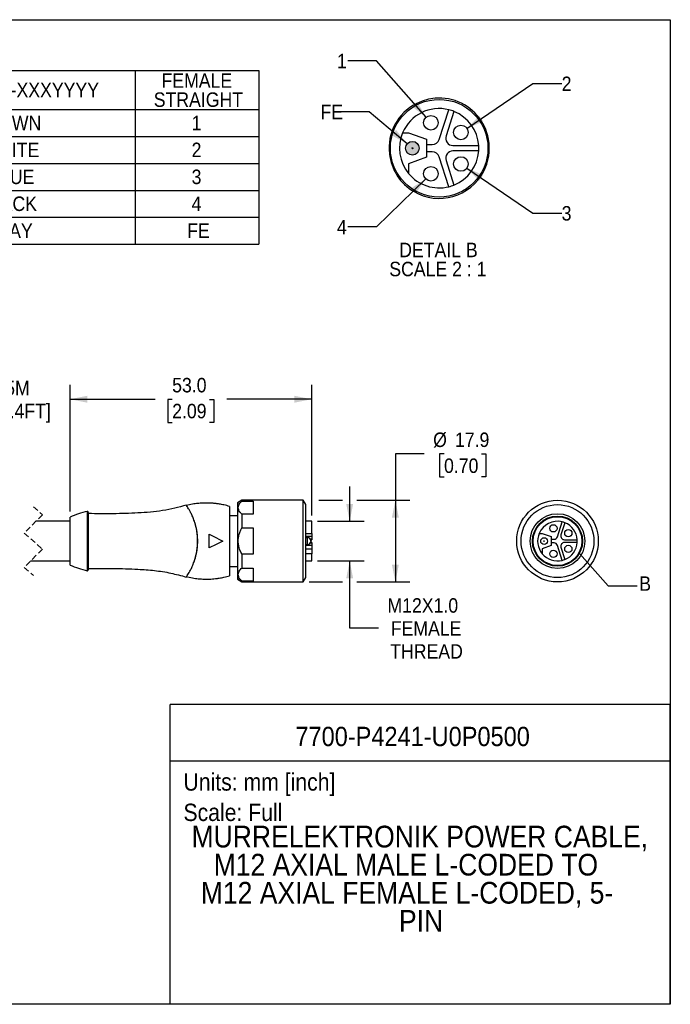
# Model space of a CAD drawing. Header units: millimetres. Extents: x 0 to 279, y 0 to 216.
# Tile 4 of 4: x 137 to 279, y 0 to 216. Entities that reach past the tile are written whole.
import ezdxf
from ezdxf.enums import TextEntityAlignment as Align

# ---------------------------------------------------------------- set-up
doc = ezdxf.new("R2010")
doc.units = ezdxf.units.MM
doc.linetypes.add('SLD-Dashed', pattern=[1.905, 1.27, -0.635])
doc.linetypes.add('SLD-Solid', pattern=[0])
doc.layers.add('DIMENSIONS', color=140, linetype='SLD-Solid', lineweight=25)
doc.layers.add('TEXT', color=140, linetype='SLD-Solid', lineweight=25)
doc.layers.add('HATCH', color=6, linetype='SLD-Solid')
doc.layers.add('SLD-DEFPOINTS', color=7, linetype='Continuous')
doc.styles.add('SLDTEXTSTYLE0', font='GOTHIC.TTF', dxfattribs={"width": 0.913})
doc.styles.get("Standard").update_dxf_attribs({"font": 'GOTHIC.TTF'})
doc.dimstyles.new('SLDDIMSTYLE0', dxfattribs={"dimtxt": 3.175, "dimasz": 3.81, "dimexe": 0, "dimexo": 0.0625, "dimgap": 0.79375, "dimtad": 0, "dimtih": 1, "dimtoh": 1, "dimdec": 1, "dimrnd": 1e-09, "dimzin": 12, "dimdsep": 46, "dimtxsty": 'SLDTEXTSTYLE0', "dimsah": 1, "dimcen": 0.09, "dimadec": 0, "dimazin": 3, "dimtfac": 1, "dimtdec": 1, "dimtmove": 0, "dimatfit": 0, "dimfxl": 0, "dimfrac": 2, "dimtolj": 1, "dimtzin": 12, "dimarcsym": 0})
doc.dimstyles.new('SLDDIMSTYLE1', dxfattribs={"dimtxt": 3.175, "dimasz": 3.81, "dimexe": 0, "dimexo": 0.0625, "dimgap": 0.79375, "dimtad": 0, "dimtih": 1, "dimtoh": 1, "dimdec": 1, "dimrnd": 1e-09, "dimzin": 12, "dimdsep": 46, "dimtxsty": 'SLDTEXTSTYLE0', "dimsah": 1, "dimcen": 0.09, "dimadec": 0, "dimazin": 3, "dimtfac": 1, "dimtdec": 1, "dimtofl": 0, "dimtmove": 0, "dimatfit": 3, "dimfxl": 0, "dimfrac": 2, "dimtolj": 1, "dimtzin": 12, "dimarcsym": 0})
doc.dimstyles.new('SLDDIMSTYLE2', dxfattribs={"dimtxt": 3.175, "dimasz": 3.81, "dimexe": 0, "dimexo": 0.0625, "dimgap": 0.79375, "dimtad": 0, "dimtih": 1, "dimtoh": 1, "dimdec": 1, "dimrnd": 1e-09, "dimzin": 4, "dimdsep": 46, "dimtxsty": 'SLDTEXTSTYLE0', "dimsah": 1, "dimcen": 0.09, "dimadec": 0, "dimazin": 1, "dimtfac": 1, "dimtdec": 1, "dimtofl": 0, "dimtmove": 0, "dimatfit": 3, "dimfxl": 0, "dimfrac": 2, "dimtolj": 1, "dimtzin": 12, "dimarcsym": 0})
doc.dimstyles.new('SLDDIMSTYLE3', dxfattribs={"dimtxt": 0.18, "dimasz": 3.81, "dimexe": 0, "dimexo": 0.0625, "dimgap": 0, "dimtad": 0, "dimtih": 1, "dimtoh": 1, "dimdec": 0, "dimrnd": 1e-09, "dimzin": 0, "dimdsep": 46, "dimtxsty": 'Standard', "dimblk1": 'NONE', "dimblk2": 'NONE', "dimsah": 1, "dimcen": 0.09, "dimadec": 0, "dimazin": 0, "dimtfac": 3.81, "dimtdec": 0, "dimtofl": 0, "dimtmove": 0, "dimatfit": 3, "dimldrblk": 'NONE', "dimfxl": 0, "dimfrac": 2, "dimtolj": 1, "dimtzin": 0, "dimarcsym": 0})
doc.dimstyles.new('SLDDIMSTYLE4', dxfattribs={"dimtxt": 3.175, "dimasz": 3.81, "dimexe": 0, "dimexo": 0.0625, "dimgap": 0.79375, "dimtad": 0, "dimtih": 1, "dimtoh": 1, "dimdec": 1, "dimlfac": 0.5, "dimrnd": 1e-09, "dimzin": 12, "dimdsep": 46, "dimtxsty": 'SLDTEXTSTYLE0', "dimsah": 1, "dimcen": 0, "dimadec": 0, "dimazin": 3, "dimtfac": 1, "dimtdec": 1, "dimtofl": 0, "dimtmove": 0, "dimatfit": 3, "dimfxl": 0, "dimfrac": 2, "dimtolj": 1, "dimtzin": 12, "dimarcsym": 0})

# ---------------------------------------------------------------- blocks, each defined once
blk = doc.blocks.new('SW_NOTE_0')
at = {"layer": 'TEXT', "color": 0, "insert": (0, 4.87), "char_height": 3.81, "attachment_point": 1, "style": 'SLDTEXTSTYLE0'}
blk.add_mtext('Scale: Full', dxfattribs=at)
blk = doc.blocks.new('SW_NOTE_0_1')
at = {"layer": 'TEXT', "color": 0, "insert": (0, 4.87), "char_height": 3.81, "attachment_point": 1, "style": 'SLDTEXTSTYLE0'}
blk.add_mtext('Units: mm [inch]', dxfattribs=at)
blk = doc.blocks.new('Block1')
at = {"layer": 'TEXT'}
for p, q in [((279.4, 65.76), (169.64, 65.76)), ((169.64, 0), (169.64, 65.76)), ((279.4, 0), (279.4, 65.76)), ((169.64, 53.4), (279.4, 53.4)), ((279.4, 0), (169.64, 0))]:
    blk.add_line(p, q, dxfattribs=at)
for name, p in [('SW_NOTE_0_1', (172.59, 45.8)), ('SW_NOTE_0', (172.59, 39.13))]:
    blk.add_blockref(name, p, dxfattribs=at)
at = {"layer": 'TEXT', "color": 140, "style": 'SLDTEXTSTYLE0', "width": 0.913}
for tag, height, p in [('AUTOATTR0', 4.23, (197.15, 55.35)), ('AUTOATTR1_0', 4.76, (174.36, 32.97)), ('AUTOATTR1_1', 4.76, (179.22, 26.81)), ('AUTOATTR1_2', 4.76, (176.4, 20.65)), ('AUTOATTR1_3', 4.76, (219.87, 14.49))]:
    blk.add_attdef(tag, text='', height=height, dxfattribs=at).set_placement(p, align=Align.BOTTOM_LEFT)
blk = doc.blocks.new('Block2')
at = {"color": 7, "linetype": 'SLD-Solid', "lineweight": 18}
for p, q in [((279.4, 215.9), (0, 215.9)), ((279.4, 0), (279.4, 215.9)), ((279.4, 0), (0, 0))]:
    blk.add_line(p, q, dxfattribs=at)
blk = doc.blocks.new('SW_TABLEANNOTATION_0')
at = {"layer": 'TEXT', "color": 0}
for p, q in [((0, 0), (0, -8.58)), ((0, 0), (28.46, 0)), ((28.46, 0), (28.46, -8.58)), ((28.46, 0), (28.46, -8.58)), ((28.46, 0), (53.19, 0)), ((53.19, 0), (77.92, 0)), ((77.92, 0), (83.51, 0)), ((83.51, 0), (83.51, -8.58)), ((83.51, 0), (110.61, 0)), ((110.61, 0), (110.61, -8.58)), ((0, -8.58), (0, -14.49)), ((0, -8.58), (28.46, -8.58)), ((28.46, -8.58), (28.46, -14.49)), ((28.46, -8.58), (28.46, -14.49)), ((28.46, -8.58), (53.19, -8.58)), ((53.19, -8.58), (77.92, -8.58)), ((77.92, -8.58), (83.51, -8.58)), ((83.51, -8.58), (83.51, -14.49)), ((83.51, -8.58), (110.61, -8.58)), ((110.61, -8.58), (110.61, -14.49)), ((0, -14.49), (0, -20.39)), ((0, -14.49), (28.46, -14.49)), ((28.46, -14.49), (28.46, -20.39)), ((28.46, -14.49), (28.46, -20.39)), ((28.46, -14.49), (53.19, -14.49)), ((53.19, -14.49), (77.92, -14.49)), ((77.92, -14.49), (83.51, -14.49)), ((83.51, -14.49), (83.51, -20.39)), ((83.51, -14.49), (110.61, -14.49)), ((110.61, -14.49), (110.61, -20.39)), ((0, -20.39), (0, -26.3)), ((0, -20.39), (28.46, -20.39)), ((28.46, -20.39), (28.46, -26.3)), ((28.46, -20.39), (28.46, -26.3)), ((28.46, -20.39), (53.19, -20.39)), ((53.19, -20.39), (77.92, -20.39)), ((77.92, -20.39), (83.51, -20.39)), ((83.51, -20.39), (83.51, -26.3)), ((83.51, -20.39), (110.61, -20.39)), ((110.61, -20.39), (110.61, -26.3)), ((0, -26.3), (0, -32.2)), ((0, -26.3), (28.46, -26.3)), ((28.46, -26.3), (28.46, -32.2)), ((28.46, -26.3), (28.46, -32.2)), ((28.46, -26.3), (53.19, -26.3)), ((53.19, -26.3), (77.92, -26.3)), ((77.92, -26.3), (83.51, -26.3)), ((83.51, -26.3), (83.51, -32.2)), ((83.51, -26.3), (110.61, -26.3)), ((110.61, -26.3), (110.61, -32.2)), ((0, -32.2), (0, -38.11)), ((0, -32.2), (28.46, -32.2)), ((28.46, -32.2), (28.46, -38.11)), ((28.46, -32.2), (28.46, -38.11)), ((28.46, -32.2), (53.19, -32.2)), ((53.19, -32.2), (77.92, -32.2)), ((77.92, -32.2), (83.51, -32.2)), ((83.51, -32.2), (83.51, -38.11)), ((83.51, -32.2), (110.61, -32.2)), ((110.61, -32.2), (110.61, -38.11)), ((0, -38.11), (28.46, -38.11)), ((28.46, -38.11), (53.19, -38.11)), ((53.19, -38.11), (77.92, -38.11)), ((77.92, -38.11), (83.51, -38.11)), ((83.51, -38.11), (110.61, -38.11))]:
    blk.add_line(p, q, dxfattribs=at)
at = {"layer": 'TEXT', "color": 0, "attachment_point": 1, "style": 'SLDTEXTSTYLE0'}
for s, insert, char_height in [('MALE ', (8.61, -0.63), 3.175), ('FEMALE ', (89.28, -0.63), 3.175), ('7700-P4241-XXXYYYY', (35.06, -2.69), 3.175), ('STRAIGHT', (4.75, -4.81), 3.175), ('STRAIGHT', (87.58, -4.81), 3.175), ('1', (13.06, -9.93), 3.17), ('BROWN', (48.05, -9.93), 3.175), ('1', (95.89, -9.93), 3.17), ('2', (13.06, -15.83), 3.17), ('WHITE', (49.99, -15.83), 3.175), ('2', (95.89, -15.83), 3.17), ('3', (13.06, -21.74), 3.17), ('BLUE', (51.27, -21.74), 3.175), ('3', (95.89, -21.74), 3.17), ('4', (13.06, -27.64), 3.17), ('BLACK', (49.26, -27.64), 3.175), ('4', (95.89, -27.64), 3.17), ('FE', (12.07, -33.55), 3.175), ('GRAY', (50.04, -33.55), 3.175), ('FE', (94.9, -33.55), 3.175)]:
    blk.add_mtext(s, dxfattribs=dict(at, insert=insert, char_height=char_height))
blk = doc.blocks.new('_D')
at = {"layer": 'DIMENSIONS'}
for p, q in [((125.46, 108.09), (125.46, 135.85)), ((147.72, 108.09), (147.72, 135.85)), ((125.46, 132.68), (117.84, 132.68)), ((147.72, 132.68), (155.34, 132.68))]:
    blk.add_line(p, q, dxfattribs=at)
for points in [[(125.46, 132.68), (121.65, 133.44), (121.65, 131.92)], [(147.72, 132.68), (151.53, 131.92), (151.53, 133.44)]]:
    blk.add_solid(points, dxfattribs=at)
at = {"layer": 'DIMENSIONS', "char_height": 3.175, "attachment_point": 1, "style": 'SLDTEXTSTYLE0'}
for s, insert in [('5M', (133.47, 136.73)), ('[16.4FT]', (129.07, 131.69))]:
    blk.add_mtext(s, dxfattribs=dict(at, insert=insert))
blk = doc.blocks.new('_D_2')
at = {"layer": 'DIMENSIONS'}
for p, q in [((147.72, 108.09), (147.72, 135.85)), ((200.72, 107.19), (200.72, 135.85)), ((147.72, 132.68), (166.36, 132.68)), ((170.11, 132.65), (169.15, 132.65)), ((169.15, 132.65), (169.15, 127.61)), ((178.33, 132.65), (179.29, 132.65)), ((179.29, 132.65), (179.29, 127.61)), ((200.72, 132.68), (182.08, 132.68)), ((169.15, 127.61), (170.11, 127.61)), ((179.29, 127.61), (178.33, 127.61))]:
    blk.add_line(p, q, dxfattribs=at)
for points in [[(147.72, 132.68), (151.53, 131.92), (151.53, 133.44)], [(200.72, 132.68), (196.91, 133.44), (196.91, 131.92)]]:
    blk.add_solid(points, dxfattribs=at)
at = {"layer": 'DIMENSIONS', "char_height": 3.175, "attachment_point": 1, "style": 'SLDTEXTSTYLE0'}
for s, insert in [('53.0', (170.11, 137.36)), ('2.09', (170.11, 131.67))]:
    blk.add_mtext(s, dxfattribs=dict(at, insert=insert))
blk = doc.blocks.new('_D_3')
at = {"layer": 'DIMENSIONS'}
for p, q in [((225.43, 120.68), (219.08, 120.68)), ((219.08, 120.68), (219.08, 110.52)), ((229.76, 120.68), (228.79, 120.68)), ((228.79, 120.68), (228.79, 115.64)), ((237.97, 120.68), (238.94, 120.68)), ((238.94, 120.68), (238.94, 115.64)), ((228.79, 115.64), (229.76, 115.64)), ((238.94, 115.64), (237.97, 115.64)), ((202.31, 110.52), (207.47, 110.52)), ((210.65, 110.52), (222.26, 110.52)), ((219.08, 110.52), (219.08, 92.62)), ((200.14, 92.62), (207.47, 92.62)), ((210.65, 92.62), (222.26, 92.62))]:
    blk.add_line(p, q, dxfattribs=at)
for points in [[(219.08, 110.52), (218.32, 106.71), (219.85, 106.71)], [(219.08, 92.62), (219.85, 96.43), (218.32, 96.43)]]:
    blk.add_solid(points, dxfattribs=at)
at = {"layer": 'DIMENSIONS', "char_height": 3.175, "attachment_point": 1, "style": 'SLDTEXTSTYLE0'}
for s, insert in [('%%c', (227.37, 125.38)), ('17.9', (232.16, 125.38)), ('0.70', (229.76, 119.69))]:
    blk.add_mtext(s, dxfattribs=dict(at, insert=insert))
blk = doc.blocks.new('_D_5')
at = {"layer": 'DIMENSIONS'}
for p, q in [((209.06, 105.92), (209.06, 113.54)), ((201.99, 105.92), (212.23, 105.92)), ((201.99, 97.22), (212.23, 97.22)), ((209.06, 82.47), (209.06, 97.22)), ((215.41, 82.47), (209.06, 82.47))]:
    blk.add_line(p, q, dxfattribs=at)
for points in [[(209.06, 105.92), (209.82, 109.73), (208.3, 109.73)], [(209.06, 97.22), (208.3, 93.41), (209.82, 93.41)]]:
    blk.add_solid(points, dxfattribs=at)
at = {"layer": 'DIMENSIONS', "char_height": 3.175, "attachment_point": 1, "style": 'SLDTEXTSTYLE0'}
for s, insert in [('M12X1.0', (217.34, 89.05)), ('FEMALE', (218.07, 84.01)), ('THREAD', (217.95, 78.97))]:
    blk.add_mtext(s, dxfattribs=dict(at, insert=insert))
blk = doc.blocks.new('_None')
blk = doc.blocks.new('_D_11')
at = {"layer": 'DIMENSIONS'}
for p, q in [((214.97, 206.89), (208.62, 206.89)), ((225.82, 194.51), (214.97, 206.89))]:
    blk.add_line(p, q, dxfattribs=at)
blk.add_solid([(225.82, 194.51), (223.88, 197.88), (222.73, 196.87)], dxfattribs=at)
at = {"layer": 'DIMENSIONS', "insert": (206.27, 208.42), "char_height": 3.17, "attachment_point": 1, "style": 'SLDTEXTSTYLE0'}
blk.add_mtext('1', dxfattribs=at)
blk = doc.blocks.new('_D_12')
at = {"layer": 'DIMENSIONS'}
for p, q in [((234.77, 192.07), (249.22, 201.89)), ((249.22, 201.89), (255.57, 201.89))]:
    blk.add_line(p, q, dxfattribs=at)
blk.add_solid([(234.77, 192.07), (238.35, 193.58), (237.49, 194.84)], dxfattribs=at)
at = {"layer": 'DIMENSIONS', "insert": (255.57, 203.43), "char_height": 3.17, "attachment_point": 1, "style": 'SLDTEXTSTYLE0'}
blk.add_mtext('2', dxfattribs=at)
blk = doc.blocks.new('_D_13')
at = {"layer": 'DIMENSIONS'}
for p, q in [((234.77, 183.36), (249.22, 173.5)), ((249.22, 173.5), (255.57, 173.5))]:
    blk.add_line(p, q, dxfattribs=at)
blk.add_solid([(234.77, 183.36), (237.49, 180.58), (238.35, 181.84)], dxfattribs=at)
at = {"layer": 'DIMENSIONS', "insert": (255.57, 175.03), "char_height": 3.17, "attachment_point": 1, "style": 'SLDTEXTSTYLE0'}
blk.add_mtext('3', dxfattribs=at)
blk = doc.blocks.new('_D_14')
at = {"layer": 'DIMENSIONS'}
for p, q in [((225.73, 181), (214.97, 170.47)), ((214.97, 170.47), (208.62, 170.47))]:
    blk.add_line(p, q, dxfattribs=at)
blk.add_solid([(225.73, 181), (222.47, 178.88), (223.54, 177.8)], dxfattribs=at)
at = {"layer": 'DIMENSIONS', "insert": (206.27, 172.01), "char_height": 3.17, "attachment_point": 1, "style": 'SLDTEXTSTYLE0'}
blk.add_mtext('4', dxfattribs=at)
blk = doc.blocks.new('_D_15')
at = {"layer": 'DIMENSIONS'}
for p, q in [((213.33, 195.71), (206.98, 195.71)), ((221.66, 188.68), (213.33, 195.71))]:
    blk.add_line(p, q, dxfattribs=at)
blk.add_solid([(221.66, 188.68), (219.24, 191.72), (218.26, 190.56)], dxfattribs=at)
at = {"layer": 'DIMENSIONS', "insert": (202.65, 197.25), "char_height": 3.175, "attachment_point": 1, "style": 'SLDTEXTSTYLE0'}
blk.add_mtext('FE', dxfattribs=at)
blk = doc.blocks.new('SW_NOTE_0_4')
at = {"layer": 'TEXT', "color": 0, "char_height": 3.175, "attachment_point": 2, "style": 'SLDTEXTSTYLE0'}
for s, insert in [('DETAIL B', (8.28, 4.06)), ('SCALE 2 : 1', (8.15, -0.12))]:
    blk.add_mtext(s, dxfattribs=dict(at, insert=insert))

msp = doc.modelspace()

# ---------------------------------------------------------------- hatches: boundary and pattern name
at = {"layer": 'HATCH'}
h = msp.add_hatch(color=256, dxfattribs=at)
h.paths.add_polyline_path([(222.91, 187.72), (222.91, 187.72), (222.91, 187.73), (222.91, 187.73), (222.91, 187.74), (222.91, 187.74), (222.91, 187.75), (222.9, 187.75), (222.9, 187.76), (222.9, 187.76), (222.9, 187.77), (222.89, 187.77), (222.89, 187.78), (222.89, 187.78), (222.88, 187.78), (222.88, 187.79), (222.88, 187.79), (222.87, 187.79), (222.87, 187.8), (222.86, 187.8), (222.86, 187.8), (222.85, 187.81), (222.85, 187.81), (222.84, 187.81), (222.84, 187.81), (222.83, 187.81), (222.83, 187.81), (222.82, 187.82), (222.82, 187.82), (222.81, 187.82), (222.81, 187.82), (222.8, 187.82), (222.8, 187.82), (222.79, 187.81), (222.79, 187.81), (222.78, 187.81), (222.78, 187.81), (222.77, 187.81), (222.77, 187.81), (222.76, 187.8), (222.76, 187.8), (222.75, 187.8), (222.75, 187.79), (222.74, 187.79), (222.74, 187.79), (222.74, 187.78), (222.73, 187.78), (222.73, 187.78), (222.73, 187.77), (222.72, 187.77), (222.72, 187.76), (222.72, 187.76), (222.72, 187.75), (222.72, 187.75), (222.71, 187.74), (222.71, 187.74), (222.71, 187.73), (222.71, 187.73), (222.71, 187.72), (222.71, 187.72), (222.71, 187.71), (222.71, 187.71), (222.71, 187.7), (222.71, 187.69), (222.71, 187.69), (222.72, 187.68), (222.72, 187.68), (222.72, 187.67), (222.72, 187.67), (222.72, 187.67), (222.73, 187.66), (222.73, 187.66), (222.73, 187.65), (222.74, 187.65), (222.74, 187.64), (222.74, 187.64), (222.75, 187.64), (222.75, 187.63), (222.76, 187.63), (222.76, 187.63), (222.77, 187.63), (222.77, 187.62), (222.78, 187.62), (222.78, 187.62), (222.79, 187.62), (222.79, 187.62), (222.8, 187.62), (222.8, 187.62), (222.81, 187.62), (222.81, 187.62), (222.82, 187.62), (222.82, 187.62), (222.83, 187.62), (222.83, 187.62), (222.84, 187.62), (222.84, 187.62), (222.85, 187.62), (222.85, 187.63), (222.86, 187.63), (222.86, 187.63), (222.87, 187.63), (222.87, 187.64), (222.88, 187.64), (222.88, 187.64), (222.88, 187.65), (222.89, 187.65), (222.89, 187.66), (222.89, 187.66), (222.9, 187.67), (222.9, 187.67), (222.9, 187.67), (222.9, 187.68), (222.91, 187.68), (222.91, 187.69), (222.91, 187.69), (222.91, 187.7), (222.91, 187.71), (222.91, 187.71)], flags=0)
h.paths.add_polyline_path([(224.3, 187.56), (224.31, 187.64), (224.31, 187.72), (224.31, 187.8), (224.3, 187.88), (224.29, 187.95), (224.28, 188.03), (224.26, 188.11), (224.23, 188.19), (224.21, 188.26), (224.18, 188.34), (224.14, 188.41), (224.1, 188.48), (224.06, 188.55), (224.01, 188.61), (223.97, 188.67), (223.91, 188.73), (223.86, 188.79), (223.8, 188.84), (223.74, 188.9), (223.67, 188.94), (223.61, 188.99), (223.54, 189.03), (223.47, 189.07), (223.39, 189.1), (223.32, 189.13), (223.24, 189.15), (223.17, 189.17), (223.09, 189.19), (223.01, 189.2), (222.93, 189.21), (222.85, 189.22), (222.77, 189.22), (222.69, 189.21), (222.61, 189.2), (222.53, 189.19), (222.45, 189.17), (222.38, 189.15), (222.3, 189.13), (222.23, 189.1), (222.15, 189.07), (222.08, 189.03), (222.01, 188.99), (221.95, 188.94), (221.88, 188.9), (221.82, 188.84), (221.76, 188.79), (221.71, 188.73), (221.66, 188.67), (221.61, 188.61), (221.56, 188.55), (221.52, 188.48), (221.48, 188.41), (221.44, 188.34), (221.41, 188.26), (221.39, 188.19), (221.36, 188.11), (221.34, 188.03), (221.33, 187.95), (221.32, 187.88), (221.31, 187.8), (221.31, 187.72), (221.31, 187.64), (221.32, 187.56), (221.33, 187.48), (221.34, 187.4), (221.36, 187.32), (221.39, 187.24), (221.41, 187.17), (221.44, 187.1), (221.48, 187.02), (221.52, 186.95), (221.56, 186.89), (221.61, 186.82), (221.66, 186.76), (221.71, 186.7), (221.76, 186.64), (221.82, 186.59), (221.88, 186.54), (221.95, 186.49), (222.01, 186.44), (222.08, 186.4), (222.15, 186.37), (222.23, 186.33), (222.3, 186.3), (222.38, 186.28), (222.45, 186.26), (222.53, 186.24), (222.61, 186.23), (222.69, 186.22), (222.77, 186.22), (222.85, 186.22), (222.93, 186.22), (223.01, 186.23), (223.09, 186.24), (223.17, 186.26), (223.24, 186.28), (223.32, 186.3), (223.39, 186.33), (223.47, 186.37), (223.54, 186.4), (223.61, 186.44), (223.67, 186.49), (223.74, 186.54), (223.8, 186.59), (223.86, 186.64), (223.91, 186.7), (223.97, 186.76), (224.01, 186.82), (224.06, 186.89), (224.1, 186.95), (224.14, 187.02), (224.18, 187.1), (224.21, 187.17), (224.23, 187.24), (224.26, 187.32), (224.28, 187.4), (224.29, 187.48)], flags=0)
msp.add_hatch(color=256, dxfattribs=at).paths.add_polyline_path([(222.91, 187.71), (222.91, 187.71), (222.91, 187.72), (222.91, 187.72), (222.91, 187.73), (222.91, 187.73), (222.91, 187.74), (222.91, 187.74), (222.91, 187.75), (222.9, 187.75), (222.9, 187.76), (222.9, 187.76), (222.9, 187.77), (222.89, 187.77), (222.89, 187.78), (222.89, 187.78), (222.88, 187.78), (222.88, 187.79), (222.88, 187.79), (222.87, 187.79), (222.87, 187.8), (222.86, 187.8), (222.86, 187.8), (222.85, 187.81), (222.85, 187.81), (222.84, 187.81), (222.84, 187.81), (222.83, 187.81), (222.83, 187.81), (222.82, 187.82), (222.82, 187.82), (222.81, 187.82), (222.81, 187.82), (222.8, 187.82), (222.8, 187.82), (222.79, 187.81), (222.79, 187.81), (222.78, 187.81), (222.78, 187.81), (222.77, 187.81), (222.77, 187.81), (222.76, 187.8), (222.76, 187.8), (222.75, 187.8), (222.75, 187.79), (222.74, 187.79), (222.74, 187.79), (222.74, 187.78), (222.73, 187.78), (222.73, 187.78), (222.73, 187.77), (222.72, 187.77), (222.72, 187.76), (222.72, 187.76), (222.72, 187.75), (222.72, 187.75), (222.71, 187.74), (222.71, 187.74), (222.71, 187.73), (222.71, 187.73), (222.71, 187.72), (222.71, 187.72), (222.71, 187.71), (222.71, 187.71), (222.71, 187.7), (222.71, 187.69), (222.71, 187.69), (222.72, 187.68), (222.72, 187.68), (222.72, 187.67), (222.72, 187.67), (222.72, 187.67), (222.73, 187.66), (222.73, 187.66), (222.73, 187.65), (222.74, 187.65), (222.74, 187.64), (222.74, 187.64), (222.75, 187.64), (222.75, 187.63), (222.76, 187.63), (222.76, 187.63), (222.77, 187.63), (222.77, 187.62), (222.78, 187.62), (222.78, 187.62), (222.79, 187.62), (222.79, 187.62), (222.8, 187.62), (222.8, 187.62), (222.81, 187.62), (222.81, 187.62), (222.82, 187.62), (222.82, 187.62), (222.83, 187.62), (222.83, 187.62), (222.84, 187.62), (222.84, 187.62), (222.85, 187.62), (222.85, 187.63), (222.86, 187.63), (222.86, 187.63), (222.87, 187.63), (222.87, 187.64), (222.88, 187.64), (222.88, 187.64), (222.88, 187.65), (222.89, 187.65), (222.89, 187.66), (222.89, 187.66), (222.9, 187.67), (222.9, 187.67), (222.9, 187.67), (222.9, 187.68), (222.91, 187.68), (222.91, 187.69), (222.91, 187.69), (222.91, 187.7)], flags=0)

# ---------------------------------------------------------------- linework, layer by layer
at = {"color": 7, "linetype": 'SLD-Solid'}
for p, q in [((0, 215.9), (279.4, 215.9)), ((279.4, 215.9), (279.4, 0)), ((279.4, 0), (0, 0))]:
    msp.add_line(p, q, dxfattribs=at)
for p, q in [((229.3, 198.7), (227.83, 198.68)), ((224.97, 198.07), (223.62, 197.48)), ((228.68, 189.62), (230.8, 196.16)), ((231.94, 195.79), (230.2, 190.41)), ((220.68, 191.12), (221.99, 191.12)), ((221.99, 191.12), (225.89, 189.7)), ((225.89, 189.7), (225.89, 188.52)), ((225.89, 188.52), (227.16, 188.52)), ((225.89, 188.52), (225.89, 186.92)), ((231.72, 188.32), (237.37, 188.32)), ((225.89, 185.74), (221.99, 184.32)), ((227.16, 186.92), (225.89, 186.92)), ((225.89, 186.92), (225.89, 185.74)), ((230.8, 179.28), (228.68, 185.81)), ((237.37, 187.12), (231.72, 187.12)), ((221.99, 184.32), (221.99, 182.17)), ((230.2, 185.02), (231.94, 179.65)), ((185.42, 110.52), (184.42, 109.95)), ((198.87, 110.52), (185.42, 110.52)), ((185.42, 110.52), (185.42, 110.35)), ((185.42, 110.35), (187.92, 110.35)), ((187.92, 110.35), (187.92, 107.48)), ((199.42, 109.57), (198.87, 110.52)), ((198.87, 93.82), (198.87, 110.52)), ((151.48, 108.07), (151.48, 95.08)), ((182.72, 109.15), (182.72, 93.98)), ((184.42, 109.95), (184.42, 94.32)), ((199.42, 94.65), (199.42, 109.57)), ((147.72, 105.92), (140.25, 105.92)), ((147.72, 96.32), (147.72, 106.82)), ((151.72, 107.87), (151.72, 95.27)), ((184.42, 107.12), (182.72, 107.12)), ((185.42, 107.48), (185.42, 104.45)), ((187.92, 107.48), (185.42, 107.48)), ((200.72, 105.92), (199.42, 105.92)), ((200.72, 103.27), (200.72, 105.92)), ((254.65, 102.53), (255.71, 105.79)), ((185.42, 104.45), (187.92, 104.45)), ((187.92, 104.45), (187.92, 98.7)), ((256.28, 105.61), (255.41, 102.92)), ((178.22, 100.07), (178.22, 103.07)), ((199.42, 103.27), (200.72, 103.27)), ((200.72, 102.56), (199.42, 102.56)), ((199.82, 102.32), (199.42, 102.32)), ((199.82, 100.82), (199.82, 102.32)), ((200.72, 101.97), (200.43, 101.97)), ((200.47, 101.87), (200.72, 101.87)), ((200.52, 101.62), (200.52, 101.52)), ((200.72, 103.27), (200.72, 102.56)), ((200.72, 102.56), (200.72, 101.97)), ((200.72, 101.97), (200.72, 101.87)), ((250.65, 103.27), (251.3, 103.27)), ((251.3, 103.27), (253.25, 102.56)), ((253.25, 102.56), (253.25, 101.97)), ((253.25, 101.97), (253.89, 101.97)), ((253.25, 101.97), (253.25, 101.17)), ((256.17, 101.87), (258.99, 101.87)), ((199.42, 100.82), (199.82, 100.82)), ((200.72, 100.59), (199.42, 100.59)), ((199.42, 99.87), (200.72, 99.87)), ((200.43, 101.17), (200.72, 101.17)), ((200.72, 101.27), (200.47, 101.27)), ((200.72, 101.27), (200.72, 101.17)), ((200.72, 101.17), (200.72, 100.59)), ((200.72, 100.59), (200.72, 99.87)), ((200.72, 99.87), (200.72, 98.8)), ((253.25, 100.59), (251.3, 99.87)), ((251.3, 99.87), (251.3, 98.8)), ((253.89, 101.17), (253.25, 101.17)), ((253.25, 101.17), (253.25, 100.59)), ((255.71, 97.35), (254.65, 100.62)), ((255.41, 100.23), (256.28, 97.54)), ((258.99, 101.27), (256.17, 101.27)), ((139.07, 97.22), (147.72, 97.22)), ((185.42, 98.7), (185.42, 95.67)), ((187.92, 98.7), (185.42, 98.7)), ((200.72, 98.8), (199.42, 98.8)), ((199.42, 97.22), (200.72, 97.22)), ((200.72, 97.22), (200.72, 98.8)), ((182.72, 96.02), (184.42, 96.02)), ((185.42, 95.67), (187.92, 95.67)), ((187.92, 95.67), (187.92, 92.8)), ((184.42, 94.32), (184.42, 93.2)), ((184.42, 93.2), (185.42, 92.62)), ((198.87, 92.62), (198.87, 93.82)), ((198.87, 92.62), (199.42, 93.57)), ((199.42, 93.57), (199.42, 94.65)), ((185.42, 92.8), (185.42, 92.62)), ((187.92, 92.8), (185.42, 92.8)), ((185.42, 92.62), (198.87, 92.62))]:
    msp.add_line(p, q)
at = {"color": 7, "linetype": 'SLD-Dashed', "lineweight": 18}
for p, q in [((139.66, 109.1), (141.66, 107.34)), ((141.66, 107.34), (137.66, 103.34)), ((137.66, 103.34), (141.66, 99.81)), ((141.66, 99.81), (137.66, 95.81)), ((137.66, 95.81), (139.66, 94.05))]:
    msp.add_line(p, q, dxfattribs=at)
at = {"flags": 128}
for points in [[(227.83, 198.68), (226.38, 198.47), (224.97, 198.07)], [(232.18, 198.15), (230.76, 198.52), (229.3, 198.7)], [(178.22, 103.07), (179.71, 102.33), (180.47, 101.95), (181.22, 101.57)], [(181.22, 101.57), (179.74, 100.83), (178.22, 100.07)]]:
    msp.add_lwpolyline(points, dxfattribs=at)
for centre, radius in [((228.69, 187.72), 10.7), ((226.87, 193.31), 1.6), ((233.45, 191.17), 1.6), ((222.81, 187.72), 1.5), ((222.81, 187.72), 0.1), ((233.45, 184.26), 1.6), ((226.87, 182.12), 1.6), ((254.65, 101.57), 8.95), ((254.65, 101.57), 8), ((254.65, 101.57), 6), ((254.65, 101.57), 5.5), ((254.65, 101.57), 5.35), ((253.75, 104.37), 0.8), ((257.03, 103.3), 0.8), ((251.71, 101.57), 0.75), ((251.71, 101.57), 0.05), ((253.75, 98.78), 0.8), ((257.03, 99.85), 0.8)]:
    msp.add_circle(centre, radius)
for centre, radius, start, end in [((228.69, 187.72), 11, 117.4468, 186.3829), ((228.69, 187.72), 11, 10.2128, 71.4894), ((228.69, 187.72), 8.7, 75.9546, 156.9954), ((228.69, 187.72), 8.7, 68.0454, 75.9546), ((228.69, 187.72), 8.7, 3.9546, 68.0454), ((228.69, 187.72), 8.7, 156.9954, 219.6023), ((231.72, 189.92), 1.6, 162, 270), ((227.16, 190.12), 1.6, 270, 342), ((228.69, 187.72), 8.7, 356.0454, 3.9546), ((228.69, 187.72), 11, 331.9149, 10.2127), ((228.69, 187.72), 11, 186.383, 240), ((227.16, 185.32), 1.6, 18, 90), ((231.72, 185.52), 1.6, 90, 198), ((228.69, 187.72), 8.7, 291.9546, 356.0454), ((228.69, 187.72), 8.7, 219.6023, 284.0454), ((228.69, 187.72), 11, 285.9575, 331.9149), ((228.69, 187.72), 8.7, 284.0454, 291.9546), ((228.69, 187.72), 11, 240, 285.9574), ((155.86, 88.56), 20, 102.6624, 114.0174), ((151.52, 107.87), 0.2, 360, 102.6623), ((254.65, 101.57), 4.35, 75.9546, 156.9954), ((254.65, 101.57), 4.35, 68.0454, 75.9546), ((254.65, 101.57), 4.35, 3.9546, 68.0454), ((199.82, 101.62), 0.7, 360, 89.9998), ((199.82, 101.52), 0.7, 270.0002, 0), ((254.65, 101.57), 4.35, 156.9954, 219.6023), ((253.89, 102.77), 0.8, 270, 342), ((256.17, 102.67), 0.8, 162, 270), ((254.65, 101.57), 4.35, 356.0454, 3.9546), ((253.89, 100.37), 0.8, 18, 90), ((256.17, 100.47), 0.8, 90, 198), ((254.65, 101.57), 4.35, 291.9546, 356.0454), ((254.65, 101.57), 4.35, 219.6023, 284.0454), ((254.65, 101.57), 4.35, 284.0454, 291.9546), ((155.86, 114.59), 20, 245.9826, 257.3376), ((151.52, 95.27), 0.2, 257.3377, 0)]:
    msp.add_arc(centre, radius, start, end)
for points, knots in [([(185.42, 107.48), (185.27, 107.62), (184.99, 107.89), (184.7, 108.36), (184.58, 108.82), (184.62, 109.26), (184.82, 109.68), (185.1, 110.05), (185.32, 110.26), (185.42, 110.35)], [0, 0, 0, 0, 0.182989, 0.346821, 0.473921, 0.598797, 0.731001, 0.876287, 1, 1, 1, 1]), ([(173.19, 109.45), (172.36, 109.22), (170.66, 108.75), (168.03, 108.25), (165.33, 107.89), (161.7, 107.69), (157.17, 107.53), (153.54, 107.58), (151.72, 107.6)], [0, 0, 0, 0, 0.11961, 0.245238, 0.37091, 0.496685, 0.748335, 1, 1, 1, 1]), ([(173.2, 93.71), (173.21, 93.73), (173.29, 93.84), (173.47, 94.09), (173.76, 94.56), (174.14, 95.21), (174.55, 96.06), (174.94, 97.03), (175.28, 98.13), (175.53, 99.28), (175.68, 100.51), (175.72, 101.76), (175.65, 103.01), (175.46, 104.22), (175.18, 105.37), (174.83, 106.4), (174.46, 107.29), (174.08, 108.03), (173.76, 108.59), (173.45, 109.08), (173.36, 109.21), (173.17, 109.48), (173.19, 109.45), (173.19, 109.45)], [0, 0, 0, 0, 0.004086, 0.023062, 0.055851, 0.103208, 0.15777, 0.223459, 0.2898, 0.362871, 0.435125, 0.510718, 0.584928, 0.659549, 0.729472, 0.796137, 0.853301, 0.903321, 0.9426, 0.972711, 0.992503, 0.999807, 1, 1, 1, 1]), ([(182.72, 109.17), (182.3, 109.29), (181.56, 109.49), (180.56, 109.68), (179.83, 109.78), (179.31, 109.84), (178.91, 109.87), (178.52, 109.89), (178.07, 109.91), (177.47, 109.92), (176.68, 109.9), (175.68, 109.83), (174.5, 109.67), (173.67, 109.48), (173.24, 109.38)], [0, 0, 0, 0, 0.134634, 0.240398, 0.317292, 0.365841, 0.404822, 0.443552, 0.485427, 0.546819, 0.629876, 0.73459, 0.860953, 1, 1, 1, 1]), ([(151.72, 107.6), (151.72, 107.56), (151.72, 107.41), (151.72, 107.07), (151.72, 106.52), (151.72, 105.78), (151.72, 104.88), (151.72, 103.85), (151.72, 102.74), (151.72, 101.97), (151.72, 101.57)], [0, 0, 0, 0, 0.019273, 0.076111, 0.168535, 0.292889, 0.444426, 0.617313, 0.804907, 1, 1, 1, 1]), ([(175.72, 101.57), (175.71, 101.84), (175.71, 102.37), (175.63, 103.18), (175.51, 103.97), (175.35, 104.73), (175.16, 105.44), (174.98, 105.99), (174.86, 106.29), (174.82, 106.38)], [0, 0, 0, 0, 0.160192, 0.325899, 0.492366, 0.652007, 0.799331, 0.94095, 1, 1, 1, 1]), ([(185.42, 98.7), (185.27, 98.99), (184.96, 99.59), (184.69, 100.5), (184.58, 101.4), (184.62, 102.25), (184.81, 103.07), (185.08, 103.81), (185.32, 104.26), (185.42, 104.45)], [0, 0, 0, 0, 0.165379, 0.330451, 0.470634, 0.610785, 0.750371, 0.890123, 1, 1, 1, 1]), ([(151.72, 101.57), (151.72, 101.18), (151.72, 100.41), (151.72, 99.3), (151.72, 98.27), (151.72, 97.36), (151.72, 96.66), (151.72, 96.01), (151.72, 95.85), (151.72, 95.51), (151.72, 95.55), (151.72, 95.55)], [0, 0, 0, 0, 0.195092, 0.382688, 0.555576, 0.707119, 0.831477, 0.923892, 0.980709, 0.999995, 1, 1, 1, 1]), ([(174.59, 96.19), (174.62, 96.27), (174.75, 96.55), (174.94, 97.05), (175.16, 97.72), (175.35, 98.43), (175.51, 99.19), (175.63, 99.98), (175.71, 100.78), (175.71, 101.31), (175.72, 101.57)], [0, 0, 0, 0, 0.043659, 0.166307, 0.292287, 0.424368, 0.565716, 0.712122, 0.858115, 1, 1, 1, 1]), ([(151.72, 95.55), (153.54, 95.57), (157.17, 95.62), (162.01, 95.46), (166.23, 95.18), (169.78, 94.62), (172.07, 94), (173.2, 93.69)], [0, 0, 0, 0, 0.2516365, 0.5032592, 0.6708979, 0.8383837, 1, 1, 1, 1]), ([(185.42, 92.8), (185.27, 92.94), (184.99, 93.22), (184.7, 93.68), (184.58, 94.14), (184.62, 94.58), (184.82, 95), (185.1, 95.37), (185.32, 95.58), (185.42, 95.67)], [0, 0, 0, 0, 0.182989, 0.346821, 0.473921, 0.598797, 0.731001, 0.876287, 1, 1, 1, 1]), ([(173.16, 93.79), (173.63, 93.68), (174.51, 93.48), (175.73, 93.32), (176.73, 93.25), (177.55, 93.23), (178.26, 93.24), (178.95, 93.28), (179.67, 93.35), (180.51, 93.46), (181.55, 93.65), (182.3, 93.86), (182.72, 93.98)], [0, 0, 0, 0, 0.151216, 0.278394, 0.38155, 0.46103, 0.532189, 0.603244, 0.674195, 0.757318, 0.865913, 1, 1, 1, 1])]:
    msp.add_open_spline(points, degree=3, knots=knots)
at = {"layer": 'TEXT'}
msp.add_circle((254.65, 101.57), 5.5, dxfattribs=at)

# ---------------------------------------------------------------- block references
at = {"layer": 'SLD-DEFPOINTS'}
msp.add_blockref('Block2', (0, 0), dxfattribs=at)
ref = msp.add_blockref('Block1', (0, 0), dxfattribs=at)
ref.add_attrib('AUTOATTR0', '7700-P4241-U0P0500', dxfattribs={"layer": 'TEXT', "height": 4.2333, "style": 'SLDTEXTSTYLE0', "width": 0.913}).set_placement((197.15, 55.35), align=Align.BOTTOM_LEFT)
ref.add_attrib('AUTOATTR1_0', 'MURRELEKTRONIK POWER CABLE, ', dxfattribs={"layer": 'TEXT', "height": 4.7625, "style": 'SLDTEXTSTYLE0', "width": 0.913}).set_placement((174.36, 32.97), align=Align.BOTTOM_LEFT)
ref.add_attrib('AUTOATTR1_1', 'M12 AXIAL MALE L-CODED TO ', dxfattribs={"layer": 'TEXT', "height": 4.7625, "style": 'SLDTEXTSTYLE0', "width": 0.913}).set_placement((179.22, 26.81), align=Align.BOTTOM_LEFT)
ref.add_attrib('AUTOATTR1_2', 'M12 AXIAL FEMALE L-CODED, 5-', dxfattribs={"layer": 'TEXT', "height": 4.7625, "style": 'SLDTEXTSTYLE0', "width": 0.913}).set_placement((176.4, 20.65), align=Align.BOTTOM_LEFT)
ref.add_attrib('AUTOATTR1_3', 'PIN', dxfattribs={"layer": 'TEXT', "height": 4.763, "style": 'SLDTEXTSTYLE0', "width": 0.913}).set_placement((219.87, 14.49), align=Align.BOTTOM_LEFT)
at = {"layer": 'TEXT'}
for name, p in [('SW_TABLEANNOTATION_0', (78.49, 204.77)), ('SW_NOTE_0_4', (220.26, 162.94))]:
    msp.add_blockref(name, p, dxfattribs=at)

# ---------------------------------------------------------------- texts
at = {"layer": 'TEXT', "insert": (272.6, 93.84), "char_height": 3.17, "attachment_point": 1, "style": 'SLDTEXTSTYLE0'}
msp.add_mtext('B', dxfattribs=at)

# ---------------------------------------------------------------- dimensions: what is measured, and where the dimension line sits
at = {"layer": 'DIMENSIONS'}
for p1, p2, text, picture, middle in [((227.93, 192.11), (225.82, 194.51), '1', '_D_11', (207.44, 206.89)), ((232.12, 190.27), (234.77, 192.07), '2', '_D_12', (256.74, 201.89)), ((223.96, 186.75), (221.66, 188.68), 'FE', '_D_15', (204.82, 195.71)), ((232.13, 185.16), (234.77, 183.36), '3', '_D_13', (256.74, 173.5)), ((228.02, 183.24), (225.73, 181), '4', '_D_14', (207.44, 170.47))]:
    dim = msp.add_diameter_dim_2p(p1=p1, p2=p2, text=text, dimstyle='SLDDIMSTYLE4', override={"dimpost": '<>'}, dxfattribs=at)
    dim.commit()
    dim.dimension.update_dxf_attribs({"geometry": picture, "text_midpoint": middle, "dimtype": 163})
dim = msp.add_linear_dim(base=(147.72, 132.68), p1=(125.46, 106.82), p2=(147.72, 106.82), text='5M\\P[16.4FT]', dimstyle='SLDDIMSTYLE0', dxfattribs=at)
dim.commit()
dim.dimension.update_dxf_attribs({"geometry": '_D', "text_midpoint": (136.59, 132.68), "dimtype": 160})
dim = msp.add_linear_dim(base=(200.72, 132.68), p1=(147.72, 106.82), p2=(200.72, 105.92), dimstyle='SLDDIMSTYLE2', dxfattribs=at)
dim.commit()
dim.dimension.update_dxf_attribs({"geometry": '_D_2', "text_midpoint": (174.22, 132.68), "dimtype": 160})
for base, p1, p2, text, dimstyle, picture, middle in [((219.08, 92.62), (198.87, 110.52), (198.87, 92.62), '%%c<>', 'SLDDIMSTYLE1', '_D_3', (219.08, 120.68)), ((209.06, 97.22), (200.72, 105.92), (200.72, 97.22), 'M12X1.0\\PFEMALE\\PTHREAD', 'SLDDIMSTYLE0', '_D_5', (209.06, 82.47))]:
    dim = msp.add_linear_dim(base=base, p1=p1, p2=p2, angle=90, text=text, dimstyle=dimstyle, dxfattribs=at)
    dim.commit()
    dim.dimension.update_dxf_attribs({"geometry": picture, "text_midpoint": middle, "dimtype": 160})

# ---------------------------------------------------------------- leaders
at = {"layer": 'TEXT', "has_arrowhead": 0}
msp.add_leader([(259.45, 98.88), (265.75, 91.75), (272.1, 91.75)], dimstyle='SLDDIMSTYLE3', dxfattribs=at)

doc.saveas('drawing.dxf')
